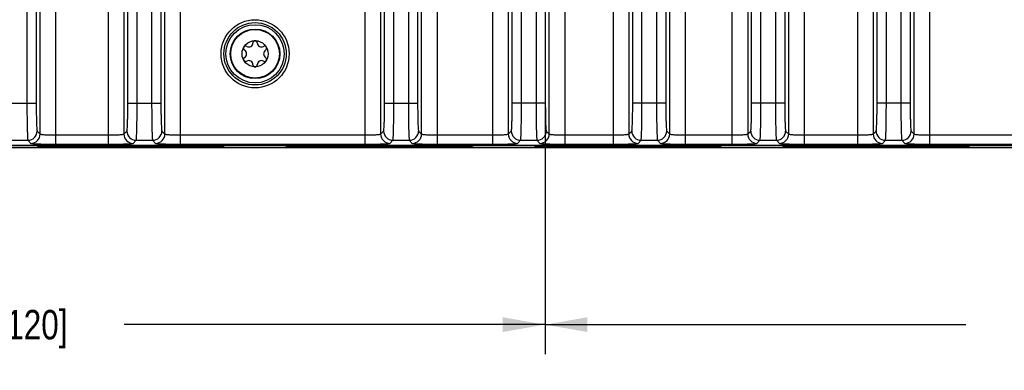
# Model space of a CAD drawing. Header units: inches. Extents: x 0 to 34, y 0 to 22.
# Tile 111 of 168: x 16.8 to 21, y 2.5 to 4. Entities that reach past the tile are written whole.
import ezdxf

# ---------------------------------------------------------------- set-up
doc = ezdxf.new("R2010")
doc.units = ezdxf.units.IN
doc.header["$LTSCALE"] = 1.87
doc.header["$MEASUREMENT"] = 0
doc.layers.get('0').update_dxf_attribs({"linetype": 'CONTINUOUS'})
doc.layers.add('COSMETIC', color=7, linetype='CONTINUOUS')
doc.layers.add('DIMENSIONS', color=7, linetype='CONTINUOUS')
doc.styles.get("Standard").update_dxf_attribs({"font": 'txt', "width": 0.8})
doc.dimstyles.new('DIMSTYLE_1', dxfattribs={"dimtxt": 0.125, "dimasz": 0.18, "dimexe": 0.125, "dimexo": 0.0625, "dimgap": 0.0625, "dimtad": 0, "dimtih": 1, "dimtoh": 1, "dimzin": 4, "dimdsep": 46, "dimtxsty": 'STANDARD', "dimblk": '_FILLED', "dimblk1": '_FILLED', "dimblk2": '_FILLED', "dimcen": 0.09, "dimadec": 0, "dimazin": 0, "dimtp": 0.001, "dimtm": 0.001, "dimtfac": 1, "dimtofl": 0, "dimtmove": 0, "dimatfit": 3, "dimldrblk": '_FILLED', "dimfxl": 1, "dimtolj": 1, "dimtzin": 4, "dimarcsym": 0})

# ---------------------------------------------------------------- blocks, each defined once
blk = doc.blocks.new('_FILLED')
at = {"color": 0, "linetype": 'BYBLOCK'}
blk.add_solid([(0, 0), (-1, 0.174), (-1, -0.174)], dxfattribs=at)
blk = doc.blocks.new('*D3')
at = {"layer": 'DIMENSIONS', "color": 2, "linetype": 'CONTINUOUS'}
for p, q in [((14.3501, 3.9959), (14.3501, 2.5392)), ((19.0746, 3.9959), (19.0746, 2.5392)), ((14.3501, 2.6642), (16.1373, 2.6642)), ((19.0746, 2.6642), (17.2873, 2.6642))]:
    blk.add_line(p, q, dxfattribs=at)
at = {"layer": 'DIMENSIONS', "color": 2, "linetype": 'CONTINUOUS', "xscale": 0.18, "yscale": 0.18, "zscale": 0.18, "rotation": 180}
blk.add_blockref('_FILLED', (14.3501, 2.6642), dxfattribs=at)
at = {"layer": 'DIMENSIONS', "color": 2, "linetype": 'CONTINUOUS', "xscale": 0.18, "yscale": 0.18, "zscale": 0.18}
blk.add_blockref('_FILLED', (19.0746, 2.6642), dxfattribs=at)
at = {"layer": 'DIMENSIONS', "color": 2, "linetype": 'CONTINUOUS', "insert": (16.7123, 2.7267), "char_height": 0.125, "width": 1.025, "attachment_point": 2, "line_spacing_factor": 0.9}
blk.add_mtext('4.72{\\Ftxt.shx;\\W1.000000;\\H0.125000; }[120]', dxfattribs=at)
blk = doc.blocks.new('*D4')
at = {"layer": 'DIMENSIONS', "color": 2, "linetype": 'CONTINUOUS'}
for p, q in [((19.0746, 3.9959), (19.0746, 2.5392)), ((23.799, 3.9959), (23.799, 2.5392)), ((19.0746, 2.6642), (20.8618, 2.6642)), ((23.799, 2.6642), (22.0118, 2.6642))]:
    blk.add_line(p, q, dxfattribs=at)
at = {"layer": 'DIMENSIONS', "color": 2, "linetype": 'CONTINUOUS', "xscale": 0.18, "yscale": 0.18, "zscale": 0.18, "rotation": 180}
blk.add_blockref('_FILLED', (19.0746, 2.6642), dxfattribs=at)
at = {"layer": 'DIMENSIONS', "color": 2, "linetype": 'CONTINUOUS', "xscale": 0.18, "yscale": 0.18, "zscale": 0.18}
blk.add_blockref('_FILLED', (23.799, 2.6642), dxfattribs=at)
at = {"layer": 'DIMENSIONS', "color": 2, "linetype": 'CONTINUOUS', "insert": (21.4368, 2.7267), "char_height": 0.125, "width": 1.025, "attachment_point": 2, "line_spacing_factor": 0.9}
blk.add_mtext('4.72{\\Ftxt.shx;\\W1.000000;\\H0.125000; }[120]', dxfattribs=at)
blk = doc.blocks.new('*D5')
at = {"layer": 'DIMENSIONS', "color": 2, "linetype": 'CONTINUOUS'}
for p, q in [((11.4389, 4.9258), (11.4389, 1.0392)), ((24.3849, 3.4517), (24.3849, 1.0392)), ((11.4389, 1.1642), (17.1869, 1.1642)), ((24.3849, 1.1642), (18.6369, 1.1642))]:
    blk.add_line(p, q, dxfattribs=at)
at = {"layer": 'DIMENSIONS', "color": 2, "linetype": 'CONTINUOUS', "xscale": 0.18, "yscale": 0.18, "zscale": 0.18, "rotation": 180}
blk.add_blockref('_FILLED', (11.4389, 1.1642), dxfattribs=at)
at = {"layer": 'DIMENSIONS', "color": 2, "linetype": 'CONTINUOUS', "xscale": 0.18, "yscale": 0.18, "zscale": 0.18}
blk.add_blockref('_FILLED', (24.3849, 1.1642), dxfattribs=at)
at = {"layer": 'DIMENSIONS', "color": 2, "linetype": 'CONTINUOUS', "insert": (17.9119, 1.2267), "char_height": 0.125, "width": 1.325, "attachment_point": 2, "line_spacing_factor": 0.9}
blk.add_mtext('12.95{\\Ftxt.shx;\\W1.000000;\\H0.125000; }[328.8]', dxfattribs=at)
blk = doc.blocks.new('*D6')
at = {"layer": 'DIMENSIONS', "color": 2, "linetype": 'CONTINUOUS'}
for p, q in [((11.5009, 3.5419), (11.5009, 1.7892)), ((24.3849, 3.4517), (24.3849, 1.7892)), ((11.5009, 1.9142), (17.2179, 1.9142)), ((24.3849, 1.9142), (18.6679, 1.9142))]:
    blk.add_line(p, q, dxfattribs=at)
at = {"layer": 'DIMENSIONS', "color": 2, "linetype": 'CONTINUOUS', "xscale": 0.18, "yscale": 0.18, "zscale": 0.18, "rotation": 180}
blk.add_blockref('_FILLED', (11.5009, 1.9142), dxfattribs=at)
at = {"layer": 'DIMENSIONS', "color": 2, "linetype": 'CONTINUOUS', "xscale": 0.18, "yscale": 0.18, "zscale": 0.18}
blk.add_blockref('_FILLED', (24.3849, 1.9142), dxfattribs=at)
at = {"layer": 'DIMENSIONS', "color": 2, "linetype": 'CONTINUOUS', "insert": (17.9429, 1.9767), "char_height": 0.125, "width": 1.325, "attachment_point": 2, "line_spacing_factor": 0.9}
blk.add_mtext('12.88{\\Ftxt.shx;\\W1.000000;\\H0.125000; }[327.3]', dxfattribs=at)

msp = doc.modelspace()

# ---------------------------------------------------------------- linework, layer by layer
at = {"color": 7, "linetype": 'CONTINUOUS'}
for p, q in [((16.8747, 6.6936), (16.8747, 3.6038)), ((16.9141, 6.6936), (16.9141, 3.6038)), ((17.3031, 3.6038), (17.3031, 6.6936)), ((17.3425, 3.6038), (17.3425, 6.6936)), ((17.4042, 6.6936), (17.4042, 3.6038)), ((17.4436, 6.6936), (17.4436, 3.6038)), ((18.3933, 3.6038), (18.3933, 6.6936)), ((18.4326, 3.6038), (18.4326, 6.6936)), ((18.4944, 6.6936), (18.4944, 3.6038)), ((18.5337, 6.6936), (18.5337, 3.6038)), ((19.447, 3.6038), (19.447, 6.6936)), ((19.4863, 3.6038), (19.4863, 6.6936)), ((19.5481, 6.6936), (19.5481, 3.6038)), ((19.5874, 6.6936), (19.5874, 3.6038)), ((20.4847, 3.6038), (20.4847, 6.6936)), ((20.5241, 3.6038), (20.5241, 6.6936)), ((20.5858, 6.6936), (20.5858, 3.6038)), ((20.6252, 6.6936), (20.6252, 3.6038)), ((19.9521, 3.6038), (19.9521, 6.062)), ((19.9915, 3.6038), (19.9915, 6.062)), ((20.0532, 6.062), (20.0532, 3.6038)), ((20.0926, 6.062), (20.0926, 3.6038)), ((18.9354, 3.6038), (18.9354, 4.218)), ((18.9748, 3.6038), (18.9748, 4.218)), ((16.9308, 3.4731), (16.9308, 4.1475)), ((16.9977, 3.4301), (16.9977, 4.1475)), ((17.2195, 4.1475), (17.2195, 3.4301)), ((17.2864, 4.1475), (17.2864, 3.4731)), ((17.4603, 3.4731), (17.4603, 4.1475)), ((17.5272, 3.4301), (17.5272, 4.1475)), ((18.3097, 4.1475), (18.3097, 3.4301)), ((18.3766, 4.1475), (18.3766, 3.4731)), ((18.5505, 3.4731), (18.5505, 4.1475)), ((18.6174, 3.4301), (18.6174, 4.1475)), ((18.8518, 4.1475), (18.8518, 3.4301)), ((18.9187, 4.1475), (18.9187, 3.4731)), ((19.3634, 4.1475), (19.3634, 3.4301)), ((19.4303, 4.1475), (19.4303, 3.4731)), ((19.6042, 3.4731), (19.6042, 4.1475)), ((19.6711, 3.4301), (19.6711, 4.1475)), ((19.8685, 4.1475), (19.8685, 3.4301)), ((19.9354, 4.1475), (19.9354, 3.4731)), ((20.1093, 3.4731), (20.1093, 4.1475)), ((20.1762, 3.4301), (20.1762, 4.1475)), ((20.4011, 4.1475), (20.4011, 3.4301)), ((20.468, 4.1475), (20.468, 3.4731)), ((20.6419, 3.4731), (20.6419, 4.1475)), ((20.7088, 3.4301), (20.7088, 4.1475)), ((19.0365, 4.0662), (19.0365, 3.6038)), ((19.0759, 4.0662), (19.0759, 3.6038)), ((19.0926, 3.4731), (19.0926, 4.0566)), ((19.1595, 3.4301), (19.1595, 4.0566)), ((16.7736, 3.6038), (16.9141, 3.6038)), ((17.3031, 3.6038), (17.4436, 3.6038)), ((18.3933, 3.6038), (18.5337, 3.6038)), ((19.0759, 3.6038), (18.9354, 3.6038)), ((19.5874, 3.6038), (19.447, 3.6038)), ((20.0926, 3.6038), (19.9521, 3.6038)), ((20.6252, 3.6038), (20.4847, 3.6038)), ((16.918, 3.4858), (16.9308, 3.4731)), ((17.2864, 3.4731), (17.2992, 3.4858)), ((17.4476, 3.4858), (17.4603, 3.4731)), ((18.3766, 3.4731), (18.3893, 3.4858)), ((18.5377, 3.4858), (18.5505, 3.4731)), ((18.9187, 3.4731), (18.9315, 3.4858)), ((19.0799, 3.4858), (19.0926, 3.4731)), ((19.4303, 3.4731), (19.443, 3.4858)), ((19.5914, 3.4858), (19.6042, 3.4731)), ((19.9354, 3.4731), (19.9481, 3.4858)), ((20.0965, 3.4858), (20.1093, 3.4731)), ((20.468, 3.4731), (20.4807, 3.4858)), ((20.6291, 3.4858), (20.6419, 3.4731)), ((16.809, 3.4465), (16.8787, 3.4465)), ((16.8787, 3.4465), (16.8914, 3.4337)), ((16.9977, 3.4695), (17.2195, 3.4695)), ((16.9977, 3.4301), (17.2195, 3.4301)), ((17.3258, 3.4337), (17.3385, 3.4465)), ((17.3385, 3.4465), (17.4082, 3.4465)), ((17.4082, 3.4465), (17.421, 3.4337)), ((17.5272, 3.4695), (18.3097, 3.4695)), ((17.5272, 3.4301), (18.3097, 3.4301)), ((18.4159, 3.4337), (18.4287, 3.4465)), ((18.4287, 3.4465), (18.4984, 3.4465)), ((18.4984, 3.4465), (18.5111, 3.4337)), ((18.6174, 3.4695), (18.8518, 3.4695)), ((18.6174, 3.4301), (18.8518, 3.4301)), ((18.9581, 3.4337), (18.9708, 3.4465)), ((18.9708, 3.4465), (19.0405, 3.4465)), ((19.0405, 3.4465), (19.0533, 3.4337)), ((19.1595, 3.4695), (19.3634, 3.4695)), ((19.1595, 3.4301), (19.3634, 3.4301)), ((19.4696, 3.4337), (19.4824, 3.4465)), ((19.4824, 3.4465), (19.5521, 3.4465)), ((19.5521, 3.4465), (19.5648, 3.4337)), ((19.6711, 3.4695), (19.8685, 3.4695)), ((19.6711, 3.4301), (19.8685, 3.4301)), ((19.9747, 3.4337), (19.9875, 3.4465)), ((19.9875, 3.4465), (20.0572, 3.4465)), ((20.0572, 3.4465), (20.0699, 3.4337)), ((20.1762, 3.4695), (20.4011, 3.4695)), ((20.1762, 3.4301), (20.4011, 3.4301)), ((20.5073, 3.4337), (20.5201, 3.4465)), ((20.5201, 3.4465), (20.5898, 3.4465)), ((20.5898, 3.4465), (20.6025, 3.4337)), ((20.7088, 3.4695), (21.4734, 3.4695)), ((20.7088, 3.4301), (21.4734, 3.4301)), ((12.5968, 3.4266), (24.2748, 3.4266)), ((15.4619, 3.4251), (24.2742, 3.4251)), ((24.2849, 3.4142), (15.4621, 3.4142)), ((17.0207, 3.4201), (17.6112, 3.4201)), ((17.0207, 3.4166), (17.0207, 3.4201)), ((17.6112, 3.4166), (17.0207, 3.4166)), ((17.6112, 3.4166), (17.6112, 3.4201)), ((18.0757, 3.4201), (18.6662, 3.4201)), ((18.0757, 3.4166), (18.0757, 3.4201)), ((18.6662, 3.4166), (18.0757, 3.4166)), ((18.6662, 3.4166), (18.6662, 3.4201)), ((19.1307, 3.4201), (19.7212, 3.4201)), ((19.1307, 3.4166), (19.1307, 3.4201)), ((19.7212, 3.4166), (19.1307, 3.4166)), ((19.7212, 3.4166), (19.7212, 3.4201)), ((20.1857, 3.4201), (20.7762, 3.4201)), ((20.1857, 3.4166), (20.1857, 3.4201)), ((20.7762, 3.4166), (20.1857, 3.4166)), ((20.7762, 3.4166), (20.7762, 3.4201))]:
    msp.add_line(p, q, dxfattribs=at)
for radius in [0.1445, 0.1236, 0.1053, 0.1033, 0.0555]:
    msp.add_circle((17.8434, 3.8137), radius, dxfattribs=at)
for centre, radius, start, end in [((17.8163, 3.8608), 0.0181, 241.6303, 358.3697), ((17.8434, 3.86), 0.00906, 1.6303, 178.3697), ((17.8706, 3.8608), 0.0181, 181.6303, 298.3697), ((17.8034, 3.8369), 0.00906, 61.6303, 238.3697), ((17.7891, 3.8137), 0.0181, 301.6303, 58.3697), ((17.8835, 3.8369), 0.00906, 301.6303, 118.3697), ((17.8977, 3.8137), 0.0181, 121.6303, 238.3697), ((17.8034, 3.7906), 0.00906, 121.6303, 298.3697), ((17.8163, 3.7667), 0.0181, 1.6303, 118.3697), ((17.8434, 3.7675), 0.00906, 181.6303, 358.3697), ((17.8706, 3.7667), 0.0181, 61.6303, 178.3697), ((17.8835, 3.7906), 0.00906, 241.6303, 58.3697), ((16.8786, 3.4859), 0.0394, 270.0842, 359.9158), ((16.8914, 3.4731), 0.0394, 270.0842, 359.9158), ((17.3258, 3.4731), 0.0394, 180.0842, 269.9158), ((17.3386, 3.4859), 0.0394, 180.0842, 269.9158), ((17.4082, 3.4859), 0.0394, 270.0842, 359.9158), ((17.4209, 3.4731), 0.0394, 270.0842, 359.9158), ((18.416, 3.4731), 0.0394, 180.0842, 269.9158), ((18.4287, 3.4859), 0.0394, 180.0842, 269.9158), ((18.4983, 3.4859), 0.0394, 270.0842, 359.9158), ((18.5111, 3.4731), 0.0394, 270.0842, 359.9158), ((18.9581, 3.4731), 0.0394, 180.0842, 269.9158), ((18.9709, 3.4859), 0.0394, 180.0842, 269.9158), ((19.0405, 3.4859), 0.0394, 270.0842, 359.9158), ((19.0532, 3.4731), 0.0394, 270.0842, 359.9158), ((19.4697, 3.4731), 0.0394, 180.0842, 269.9158), ((19.4824, 3.4859), 0.0394, 180.0842, 269.9158), ((19.552, 3.4859), 0.0394, 270.0842, 359.9158), ((19.5648, 3.4731), 0.0394, 270.0842, 359.9158), ((19.9748, 3.4731), 0.0394, 180.0842, 269.9158), ((19.9875, 3.4859), 0.0394, 180.0842, 269.9158), ((20.0571, 3.4859), 0.0394, 270.0842, 359.9158), ((20.0699, 3.4731), 0.0394, 270.0842, 359.9158), ((20.5074, 3.4731), 0.0394, 180.0842, 269.9158), ((20.5201, 3.4859), 0.0394, 180.0842, 269.9158), ((20.5897, 3.4859), 0.0394, 270.0842, 359.9158), ((20.6025, 3.4731), 0.0394, 270.0842, 359.9158)]:
    msp.add_arc(centre, radius, start, end, dxfattribs=at)
for points, knots in [([(16.8747, 3.6038), (16.8747, 3.5842), (16.8748, 3.5556), (16.8753, 3.5191), (16.8758, 3.4958), (16.8764, 3.4764), (16.8769, 3.4631), (16.8775, 3.455), (16.8778, 3.4508), (16.8782, 3.4482), (16.8784, 3.4468), (16.8787, 3.4465)], [0, 0, 0, 0, 0.374557, 0.544517, 0.694523, 0.819012, 0.913444, 0.948288, 0.97443, 0.991671, 1, 1, 1, 1]), ([(16.9141, 3.6038), (16.9141, 3.5891), (16.9142, 3.5676), (16.9147, 3.5403), (16.9151, 3.5228), (16.9157, 3.5083), (16.9163, 3.4983), (16.9168, 3.4922), (16.9172, 3.4891), (16.9176, 3.4871), (16.9178, 3.486), (16.918, 3.4858)], [0, 0, 0, 0, 0.374316, 0.544176, 0.694097, 0.818519, 0.912946, 0.947824, 0.974033, 0.991396, 1, 1, 1, 1]), ([(17.2992, 3.4858), (17.2994, 3.486), (17.2996, 3.4871), (17.3, 3.4891), (17.3004, 3.4922), (17.3009, 3.4983), (17.3015, 3.5083), (17.302, 3.5228), (17.3025, 3.5403), (17.303, 3.5676), (17.3031, 3.5891), (17.3031, 3.6038)], [0, 0, 0, 0, 0.008604, 0.025967, 0.052176, 0.087054, 0.181481, 0.305903, 0.455824, 0.625684, 1, 1, 1, 1]), ([(17.3385, 3.4465), (17.3388, 3.4468), (17.339, 3.4482), (17.3394, 3.4508), (17.3397, 3.455), (17.3403, 3.4631), (17.3408, 3.4764), (17.3414, 3.4958), (17.3419, 3.5191), (17.3424, 3.5556), (17.3425, 3.5842), (17.3425, 3.6038)], [0, 0, 0, 0, 0.008329, 0.02557, 0.051712, 0.086556, 0.180988, 0.305477, 0.455483, 0.625443, 1, 1, 1, 1]), ([(17.4042, 3.6038), (17.4042, 3.5842), (17.4044, 3.5556), (17.4049, 3.5191), (17.4053, 3.4958), (17.4059, 3.4764), (17.4065, 3.4631), (17.407, 3.455), (17.4073, 3.4508), (17.4078, 3.4482), (17.408, 3.4468), (17.4082, 3.4465)], [0, 0, 0, 0, 0.374557, 0.544517, 0.694523, 0.819012, 0.913444, 0.948288, 0.97443, 0.991671, 1, 1, 1, 1]), ([(17.4436, 3.6038), (17.4436, 3.5891), (17.4437, 3.5676), (17.4442, 3.5403), (17.4447, 3.5228), (17.4453, 3.5083), (17.4458, 3.4983), (17.4464, 3.4922), (17.4467, 3.4891), (17.4471, 3.4871), (17.4473, 3.486), (17.4476, 3.4858)], [0, 0, 0, 0, 0.374316, 0.544176, 0.694097, 0.818519, 0.912946, 0.947824, 0.974033, 0.991396, 1, 1, 1, 1]), ([(18.3893, 3.4858), (18.3896, 3.486), (18.3898, 3.4871), (18.3902, 3.4891), (18.3905, 3.4922), (18.3911, 3.4983), (18.3916, 3.5083), (18.3922, 3.5228), (18.3927, 3.5403), (18.3932, 3.5676), (18.3933, 3.5891), (18.3933, 3.6038)], [0, 0, 0, 0, 0.008604, 0.025967, 0.052176, 0.087054, 0.181481, 0.305903, 0.455824, 0.625684, 1, 1, 1, 1]), ([(18.4287, 3.4465), (18.4289, 3.4468), (18.4291, 3.4482), (18.4295, 3.4508), (18.4299, 3.455), (18.4304, 3.4631), (18.431, 3.4764), (18.4316, 3.4958), (18.432, 3.5191), (18.4325, 3.5556), (18.4326, 3.5842), (18.4326, 3.6038)], [0, 0, 0, 0, 0.008329, 0.02557, 0.051712, 0.086556, 0.180988, 0.305477, 0.455483, 0.625443, 1, 1, 1, 1]), ([(18.4944, 3.6038), (18.4944, 3.5842), (18.4945, 3.5556), (18.495, 3.5191), (18.4955, 3.4958), (18.4961, 3.4764), (18.4966, 3.4631), (18.4972, 3.455), (18.4975, 3.4508), (18.4979, 3.4482), (18.4981, 3.4468), (18.4984, 3.4465)], [0, 0, 0, 0, 0.374557, 0.544517, 0.694523, 0.819012, 0.913444, 0.948288, 0.97443, 0.991671, 1, 1, 1, 1]), ([(18.5337, 3.6038), (18.5337, 3.5891), (18.5339, 3.5676), (18.5344, 3.5403), (18.5348, 3.5228), (18.5354, 3.5083), (18.536, 3.4983), (18.5365, 3.4922), (18.5369, 3.4891), (18.5372, 3.4871), (18.5375, 3.486), (18.5377, 3.4858)], [0, 0, 0, 0, 0.374316, 0.544176, 0.694097, 0.818519, 0.912946, 0.947824, 0.974033, 0.991396, 1, 1, 1, 1]), ([(18.9315, 3.4858), (18.9317, 3.486), (18.9319, 3.4871), (18.9323, 3.4891), (18.9327, 3.4922), (18.9332, 3.4983), (18.9338, 3.5083), (18.9343, 3.5228), (18.9348, 3.5403), (18.9353, 3.5676), (18.9354, 3.5891), (18.9354, 3.6038)], [0, 0, 0, 0, 0.008604, 0.025967, 0.052176, 0.087054, 0.181481, 0.305903, 0.455824, 0.625684, 1, 1, 1, 1]), ([(18.9708, 3.4465), (18.9711, 3.4468), (18.9713, 3.4482), (18.9717, 3.4508), (18.972, 3.455), (18.9726, 3.4631), (18.9731, 3.4764), (18.9737, 3.4958), (18.9742, 3.5191), (18.9746, 3.5556), (18.9748, 3.5842), (18.9748, 3.6038)], [0, 0, 0, 0, 0.008329, 0.02557, 0.051712, 0.086556, 0.180988, 0.305477, 0.455483, 0.625443, 1, 1, 1, 1]), ([(19.0365, 3.6038), (19.0365, 3.5842), (19.0367, 3.5556), (19.0372, 3.5191), (19.0376, 3.4958), (19.0382, 3.4764), (19.0388, 3.4631), (19.0393, 3.455), (19.0396, 3.4508), (19.0401, 3.4482), (19.0403, 3.4468), (19.0405, 3.4465)], [0, 0, 0, 0, 0.374557, 0.544517, 0.694523, 0.819012, 0.913444, 0.948288, 0.97443, 0.991671, 1, 1, 1, 1]), ([(19.0759, 3.6038), (19.0759, 3.5891), (19.076, 3.5676), (19.0765, 3.5403), (19.077, 3.5228), (19.0775, 3.5083), (19.0781, 3.4983), (19.0787, 3.4922), (19.079, 3.4891), (19.0794, 3.4871), (19.0796, 3.486), (19.0799, 3.4858)], [0, 0, 0, 0, 0.374316, 0.544176, 0.694097, 0.818519, 0.912946, 0.947824, 0.974033, 0.991396, 1, 1, 1, 1]), ([(19.443, 3.4858), (19.4433, 3.486), (19.4435, 3.4871), (19.4439, 3.4891), (19.4442, 3.4922), (19.4448, 3.4983), (19.4453, 3.5083), (19.4459, 3.5228), (19.4464, 3.5403), (19.4469, 3.5676), (19.447, 3.5891), (19.447, 3.6038)], [0, 0, 0, 0, 0.008604, 0.025967, 0.052176, 0.087054, 0.181481, 0.305903, 0.455824, 0.625684, 1, 1, 1, 1]), ([(19.4824, 3.4465), (19.4826, 3.4468), (19.4828, 3.4482), (19.4832, 3.4508), (19.4836, 3.455), (19.4841, 3.4631), (19.4847, 3.4764), (19.4853, 3.4958), (19.4857, 3.5191), (19.4862, 3.5556), (19.4863, 3.5842), (19.4863, 3.6038)], [0, 0, 0, 0, 0.008329, 0.02557, 0.051712, 0.086556, 0.180988, 0.305477, 0.455483, 0.625443, 1, 1, 1, 1]), ([(19.5481, 3.6038), (19.5481, 3.5842), (19.5482, 3.5556), (19.5487, 3.5191), (19.5492, 3.4958), (19.5498, 3.4764), (19.5503, 3.4631), (19.5509, 3.455), (19.5512, 3.4508), (19.5516, 3.4482), (19.5518, 3.4468), (19.5521, 3.4465)], [0, 0, 0, 0, 0.374557, 0.544517, 0.694523, 0.819012, 0.913444, 0.948288, 0.97443, 0.991671, 1, 1, 1, 1]), ([(19.5874, 3.6038), (19.5874, 3.5891), (19.5876, 3.5676), (19.5881, 3.5403), (19.5885, 3.5228), (19.5891, 3.5083), (19.5897, 3.4983), (19.5902, 3.4922), (19.5906, 3.4891), (19.5909, 3.4871), (19.5912, 3.486), (19.5914, 3.4858)], [0, 0, 0, 0, 0.374316, 0.544176, 0.694097, 0.818519, 0.912946, 0.947824, 0.974033, 0.991396, 1, 1, 1, 1]), ([(19.9481, 3.4858), (19.9484, 3.486), (19.9486, 3.4871), (19.949, 3.4891), (19.9493, 3.4922), (19.9499, 3.4983), (19.9504, 3.5083), (19.951, 3.5228), (19.9515, 3.5403), (19.952, 3.5676), (19.9521, 3.5891), (19.9521, 3.6038)], [0, 0, 0, 0, 0.008604, 0.025967, 0.052176, 0.087054, 0.181481, 0.305903, 0.455824, 0.625684, 1, 1, 1, 1]), ([(19.9875, 3.4465), (19.9877, 3.4468), (19.9879, 3.4482), (19.9884, 3.4508), (19.9887, 3.455), (19.9892, 3.4631), (19.9898, 3.4764), (19.9904, 3.4958), (19.9908, 3.5191), (19.9913, 3.5556), (19.9915, 3.5842), (19.9915, 3.6038)], [0, 0, 0, 0, 0.008329, 0.02557, 0.051712, 0.086556, 0.180988, 0.305477, 0.455483, 0.625443, 1, 1, 1, 1]), ([(20.0532, 3.6038), (20.0532, 3.5842), (20.0533, 3.5556), (20.0538, 3.5191), (20.0543, 3.4958), (20.0549, 3.4764), (20.0554, 3.4631), (20.056, 3.455), (20.0563, 3.4508), (20.0567, 3.4482), (20.0569, 3.4468), (20.0572, 3.4465)], [0, 0, 0, 0, 0.374557, 0.544517, 0.694523, 0.819012, 0.913444, 0.948288, 0.97443, 0.991671, 1, 1, 1, 1]), ([(20.0926, 3.6038), (20.0926, 3.5891), (20.0927, 3.5676), (20.0932, 3.5403), (20.0937, 3.5228), (20.0942, 3.5083), (20.0948, 3.4983), (20.0953, 3.4922), (20.0957, 3.4891), (20.0961, 3.4871), (20.0963, 3.486), (20.0965, 3.4858)], [0, 0, 0, 0, 0.374316, 0.544176, 0.694097, 0.818519, 0.912946, 0.947824, 0.974033, 0.991396, 1, 1, 1, 1]), ([(20.4807, 3.4858), (20.481, 3.486), (20.4812, 3.4871), (20.4816, 3.4891), (20.4819, 3.4922), (20.4825, 3.4983), (20.483, 3.5083), (20.4836, 3.5228), (20.4841, 3.5403), (20.4846, 3.5676), (20.4847, 3.5891), (20.4847, 3.6038)], [0, 0, 0, 0, 0.008604, 0.025967, 0.052176, 0.087054, 0.181481, 0.305903, 0.455824, 0.625684, 1, 1, 1, 1]), ([(20.5201, 3.4465), (20.5203, 3.4468), (20.5205, 3.4482), (20.521, 3.4508), (20.5213, 3.455), (20.5218, 3.4631), (20.5224, 3.4764), (20.523, 3.4958), (20.5234, 3.5191), (20.5239, 3.5556), (20.5241, 3.5842), (20.5241, 3.6038)], [0, 0, 0, 0, 0.008329, 0.02557, 0.051712, 0.086556, 0.180988, 0.305477, 0.455483, 0.625443, 1, 1, 1, 1]), ([(20.5858, 3.6038), (20.5858, 3.5842), (20.5859, 3.5556), (20.5864, 3.5191), (20.5869, 3.4958), (20.5875, 3.4764), (20.588, 3.4631), (20.5886, 3.455), (20.5889, 3.4508), (20.5893, 3.4482), (20.5895, 3.4468), (20.5898, 3.4465)], [0, 0, 0, 0, 0.374557, 0.544517, 0.694523, 0.819012, 0.913444, 0.948288, 0.97443, 0.991671, 1, 1, 1, 1]), ([(20.6252, 3.6038), (20.6252, 3.5891), (20.6253, 3.5676), (20.6258, 3.5403), (20.6263, 3.5228), (20.6268, 3.5083), (20.6274, 3.4983), (20.6279, 3.4922), (20.6283, 3.4891), (20.6287, 3.4871), (20.6289, 3.486), (20.6291, 3.4858)], [0, 0, 0, 0, 0.374316, 0.544176, 0.694097, 0.818519, 0.912946, 0.947824, 0.974033, 0.991396, 1, 1, 1, 1]), ([(16.9308, 3.4731), (16.9311, 3.4725), (16.9334, 3.4722), (16.9372, 3.4715), (16.9435, 3.471), (16.9517, 3.4704), (16.9617, 3.47), (16.9771, 3.4696), (16.9893, 3.4695), (16.9977, 3.4695)], [0, 0, 0, 0, 0.027052, 0.088466, 0.182908, 0.307182, 0.456838, 0.626375, 1, 1, 1, 1]), ([(17.2195, 3.4695), (17.2279, 3.4695), (17.24, 3.4696), (17.2555, 3.47), (17.2655, 3.4704), (17.2736, 3.471), (17.28, 3.4715), (17.2838, 3.4722), (17.2861, 3.4725), (17.2864, 3.4731)], [0, 0, 0, 0, 0.373447, 0.54299, 0.692643, 0.816964, 0.91148, 0.97293, 1, 1, 1, 1]), ([(17.4603, 3.4731), (17.4606, 3.4725), (17.4629, 3.4722), (17.4667, 3.4715), (17.4731, 3.471), (17.4812, 3.4704), (17.4912, 3.47), (17.5067, 3.4696), (17.5188, 3.4695), (17.5272, 3.4695)], [0, 0, 0, 0, 0.027052, 0.088466, 0.182908, 0.307182, 0.456838, 0.626375, 1, 1, 1, 1]), ([(18.3097, 3.4695), (18.318, 3.4695), (18.3302, 3.4696), (18.3457, 3.47), (18.3556, 3.4704), (18.3638, 3.471), (18.3702, 3.4715), (18.374, 3.4722), (18.3762, 3.4725), (18.3766, 3.4731)], [0, 0, 0, 0, 0.373447, 0.54299, 0.692643, 0.816964, 0.91148, 0.97293, 1, 1, 1, 1]), ([(18.5505, 3.4731), (18.5508, 3.4725), (18.5531, 3.4722), (18.5568, 3.4715), (18.5632, 3.471), (18.5714, 3.4704), (18.5813, 3.47), (18.5968, 3.4696), (18.609, 3.4695), (18.6174, 3.4695)], [0, 0, 0, 0, 0.027052, 0.088466, 0.182908, 0.307182, 0.456838, 0.626375, 1, 1, 1, 1]), ([(18.8518, 3.4695), (18.8602, 3.4695), (18.8723, 3.4696), (18.8878, 3.47), (18.8978, 3.4704), (18.9059, 3.471), (18.9123, 3.4715), (18.9161, 3.4722), (18.9184, 3.4725), (18.9187, 3.4731)], [0, 0, 0, 0, 0.373447, 0.54299, 0.692643, 0.816964, 0.91148, 0.97293, 1, 1, 1, 1]), ([(19.0926, 3.4731), (19.0929, 3.4725), (19.0952, 3.4722), (19.099, 3.4715), (19.1054, 3.471), (19.1135, 3.4704), (19.1235, 3.47), (19.139, 3.4696), (19.1511, 3.4695), (19.1595, 3.4695)], [0, 0, 0, 0, 0.027052, 0.088466, 0.182908, 0.307182, 0.456838, 0.626375, 1, 1, 1, 1]), ([(19.3634, 3.4695), (19.3717, 3.4695), (19.3839, 3.4696), (19.3994, 3.47), (19.4093, 3.4704), (19.4175, 3.471), (19.4239, 3.4715), (19.4277, 3.4722), (19.4299, 3.4725), (19.4303, 3.4731)], [0, 0, 0, 0, 0.373447, 0.54299, 0.692643, 0.816964, 0.91148, 0.97293, 1, 1, 1, 1]), ([(19.6042, 3.4731), (19.6045, 3.4725), (19.6068, 3.4722), (19.6105, 3.4715), (19.6169, 3.471), (19.6251, 3.4704), (19.635, 3.47), (19.6505, 3.4696), (19.6627, 3.4695), (19.6711, 3.4695)], [0, 0, 0, 0, 0.027052, 0.088466, 0.182908, 0.307182, 0.456838, 0.626375, 1, 1, 1, 1]), ([(19.8685, 3.4695), (19.8769, 3.4695), (19.889, 3.4696), (19.9045, 3.47), (19.9144, 3.4704), (19.9226, 3.471), (19.929, 3.4715), (19.9328, 3.4722), (19.9351, 3.4725), (19.9354, 3.4731)], [0, 0, 0, 0, 0.373447, 0.54299, 0.692643, 0.816964, 0.91148, 0.97293, 1, 1, 1, 1]), ([(20.1093, 3.4731), (20.1096, 3.4725), (20.1119, 3.4722), (20.1157, 3.4715), (20.122, 3.471), (20.1302, 3.4704), (20.1402, 3.47), (20.1556, 3.4696), (20.1678, 3.4695), (20.1762, 3.4695)], [0, 0, 0, 0, 0.027052, 0.088466, 0.182908, 0.307182, 0.456838, 0.626375, 1, 1, 1, 1]), ([(20.4011, 3.4695), (20.4095, 3.4695), (20.4216, 3.4696), (20.4371, 3.47), (20.447, 3.4704), (20.4552, 3.471), (20.4616, 3.4715), (20.4654, 3.4722), (20.4677, 3.4725), (20.468, 3.4731)], [0, 0, 0, 0, 0.373447, 0.54299, 0.692643, 0.816964, 0.91148, 0.97293, 1, 1, 1, 1]), ([(20.6419, 3.4731), (20.6422, 3.4725), (20.6445, 3.4722), (20.6483, 3.4715), (20.6546, 3.471), (20.6628, 3.4704), (20.6728, 3.47), (20.6882, 3.4696), (20.7004, 3.4695), (20.7088, 3.4695)], [0, 0, 0, 0, 0.027052, 0.088466, 0.182908, 0.307182, 0.456838, 0.626375, 1, 1, 1, 1]), ([(16.8914, 3.4337), (16.8917, 3.4335), (16.8926, 3.4333), (16.8944, 3.4329), (16.8972, 3.4326), (16.9027, 3.4321), (16.9117, 3.4316), (16.9247, 3.4311), (16.9405, 3.4307), (16.9651, 3.4303), (16.9844, 3.4301), (16.9977, 3.4301)], [0, 0, 0, 0, 0.008597, 0.025964, 0.052179, 0.087061, 0.18149, 0.305911, 0.455827, 0.625676, 1, 1, 1, 1]), ([(17.2195, 3.4301), (17.2328, 3.4301), (17.2521, 3.4303), (17.2767, 3.4307), (17.2925, 3.4311), (17.3055, 3.4316), (17.3145, 3.4321), (17.32, 3.4326), (17.3228, 3.4329), (17.3246, 3.4333), (17.3255, 3.4335), (17.3258, 3.4337)], [0, 0, 0, 0, 0.374119, 0.543968, 0.693877, 0.818356, 0.912859, 0.947756, 0.973996, 0.991383, 1, 1, 1, 1]), ([(17.421, 3.4337), (17.4212, 3.4335), (17.4221, 3.4333), (17.4239, 3.4329), (17.4267, 3.4326), (17.4322, 3.4321), (17.4412, 3.4316), (17.4542, 3.4311), (17.47, 3.4307), (17.4946, 3.4303), (17.5139, 3.4301), (17.5272, 3.4301)], [0, 0, 0, 0, 0.008597, 0.025964, 0.052179, 0.087061, 0.18149, 0.305911, 0.455827, 0.625676, 1, 1, 1, 1]), ([(18.3097, 3.4301), (18.323, 3.4301), (18.3422, 3.4303), (18.3669, 3.4307), (18.3826, 3.4311), (18.3957, 3.4316), (18.4047, 3.4321), (18.4102, 3.4326), (18.413, 3.4329), (18.4147, 3.4333), (18.4157, 3.4335), (18.4159, 3.4337)], [0, 0, 0, 0, 0.374119, 0.543968, 0.693877, 0.818356, 0.912859, 0.947756, 0.973996, 0.991383, 1, 1, 1, 1]), ([(18.5111, 3.4337), (18.5113, 3.4335), (18.5123, 3.4333), (18.5141, 3.4329), (18.5169, 3.4326), (18.5223, 3.4321), (18.5313, 3.4316), (18.5444, 3.4311), (18.5602, 3.4307), (18.5848, 3.4303), (18.6041, 3.4301), (18.6174, 3.4301)], [0, 0, 0, 0, 0.008597, 0.025964, 0.052179, 0.087061, 0.18149, 0.305911, 0.455827, 0.625676, 1, 1, 1, 1]), ([(18.8518, 3.4301), (18.8651, 3.4301), (18.8844, 3.4303), (18.909, 3.4307), (18.9248, 3.4311), (18.9378, 3.4316), (18.9468, 3.4321), (18.9523, 3.4326), (18.9551, 3.4329), (18.9569, 3.4333), (18.9578, 3.4335), (18.9581, 3.4337)], [0, 0, 0, 0, 0.374119, 0.543968, 0.693877, 0.818356, 0.912859, 0.947756, 0.973996, 0.991383, 1, 1, 1, 1]), ([(19.0533, 3.4337), (19.0535, 3.4335), (19.0544, 3.4333), (19.0562, 3.4329), (19.059, 3.4326), (19.0645, 3.4321), (19.0735, 3.4316), (19.0865, 3.4311), (19.1023, 3.4307), (19.1269, 3.4303), (19.1462, 3.4301), (19.1595, 3.4301)], [0, 0, 0, 0, 0.008597, 0.025964, 0.052179, 0.087061, 0.18149, 0.305911, 0.455827, 0.625676, 1, 1, 1, 1]), ([(19.3634, 3.4301), (19.3767, 3.4301), (19.3959, 3.4303), (19.4206, 3.4307), (19.4363, 3.4311), (19.4494, 3.4316), (19.4584, 3.4321), (19.4639, 3.4326), (19.4667, 3.4329), (19.4684, 3.4333), (19.4694, 3.4335), (19.4696, 3.4337)], [0, 0, 0, 0, 0.374119, 0.543968, 0.693877, 0.818356, 0.912859, 0.947756, 0.973996, 0.991383, 1, 1, 1, 1]), ([(19.5648, 3.4337), (19.565, 3.4335), (19.566, 3.4333), (19.5678, 3.4329), (19.5706, 3.4326), (19.576, 3.4321), (19.585, 3.4316), (19.5981, 3.4311), (19.6139, 3.4307), (19.6385, 3.4303), (19.6578, 3.4301), (19.6711, 3.4301)], [0, 0, 0, 0, 0.008597, 0.025964, 0.052179, 0.087061, 0.18149, 0.305911, 0.455827, 0.625676, 1, 1, 1, 1]), ([(19.8685, 3.4301), (19.8818, 3.4301), (19.9011, 3.4303), (19.9257, 3.4307), (19.9414, 3.4311), (19.9545, 3.4316), (19.9635, 3.4321), (19.969, 3.4326), (19.9718, 3.4329), (19.9736, 3.4333), (19.9745, 3.4335), (19.9747, 3.4337)], [0, 0, 0, 0, 0.374119, 0.543968, 0.693877, 0.818356, 0.912859, 0.947756, 0.973996, 0.991383, 1, 1, 1, 1]), ([(20.0699, 3.4337), (20.0702, 3.4335), (20.0711, 3.4333), (20.0729, 3.4329), (20.0757, 3.4326), (20.0812, 3.4321), (20.0902, 3.4316), (20.1032, 3.4311), (20.119, 3.4307), (20.1436, 3.4303), (20.1629, 3.4301), (20.1762, 3.4301)], [0, 0, 0, 0, 0.008597, 0.025964, 0.052179, 0.087061, 0.18149, 0.305911, 0.455827, 0.625676, 1, 1, 1, 1]), ([(20.4011, 3.4301), (20.4144, 3.4301), (20.4337, 3.4303), (20.4583, 3.4307), (20.474, 3.4311), (20.4871, 3.4316), (20.4961, 3.4321), (20.5016, 3.4326), (20.5044, 3.4329), (20.5062, 3.4333), (20.5071, 3.4335), (20.5073, 3.4337)], [0, 0, 0, 0, 0.374119, 0.543968, 0.693877, 0.818356, 0.912859, 0.947756, 0.973996, 0.991383, 1, 1, 1, 1]), ([(20.6025, 3.4337), (20.6028, 3.4335), (20.6037, 3.4333), (20.6055, 3.4329), (20.6083, 3.4326), (20.6138, 3.4321), (20.6228, 3.4316), (20.6358, 3.4311), (20.6516, 3.4307), (20.6762, 3.4303), (20.6955, 3.4301), (20.7088, 3.4301)], [0, 0, 0, 0, 0.008597, 0.025964, 0.052179, 0.087061, 0.18149, 0.305911, 0.455827, 0.625676, 1, 1, 1, 1]), ([(17.0207, 3.4166), (17.0141, 3.4166), (17.0012, 3.4166), (16.9824, 3.4167), (16.965, 3.4169), (16.9518, 3.4171), (16.9426, 3.4173), (16.9367, 3.4174), (16.9317, 3.4176), (16.9275, 3.4177), (16.9247, 3.4178), (16.9228, 3.418), (16.9218, 3.418), (16.921, 3.4181), (16.9206, 3.4182), (16.92, 3.4183), (16.9201, 3.4184)], [0, 0, 0, 0, 0.195713, 0.385699, 0.560087, 0.712382, 0.778424, 0.836772, 0.886864, 0.928224, 0.96045, 0.973035, 0.983227, 0.991006, 0.996364, 1, 1, 1, 1]), ([(16.9201, 3.4184), (16.9201, 3.4185), (16.9204, 3.4185), (16.9208, 3.4186), (16.9215, 3.4187), (16.9224, 3.4188), (16.9235, 3.4188), (16.9255, 3.419), (16.9285, 3.4191), (16.9328, 3.4192), (16.9379, 3.4194), (16.9438, 3.4195), (16.9504, 3.4196), (16.9577, 3.4198), (16.9685, 3.4199), (16.9831, 3.42), (17.0016, 3.4201), (17.0142, 3.4201), (17.0207, 3.4201)], [0, 0, 0, 0, 0.002196, 0.006655, 0.01343, 0.022517, 0.033902, 0.04756, 0.081568, 0.124221, 0.175122, 0.233812, 0.299744, 0.372247, 0.450583, 0.622176, 0.808403, 1, 1, 1, 1]), ([(17.6112, 3.4201), (17.6176, 3.4201), (17.6303, 3.4201), (17.6487, 3.42), (17.6634, 3.4199), (17.6742, 3.4198), (17.6815, 3.4196), (17.6881, 3.4195), (17.694, 3.4194), (17.6991, 3.4192), (17.7033, 3.4191), (17.7064, 3.419), (17.7084, 3.4188), (17.7095, 3.4188), (17.7104, 3.4187), (17.7111, 3.4186), (17.7115, 3.4185), (17.7117, 3.4185), (17.7118, 3.4184)], [0, 0, 0, 0, 0.191485, 0.377712, 0.549356, 0.627699, 0.700206, 0.766149, 0.82485, 0.87576, 0.918419, 0.952432, 0.966093, 0.97748, 0.986569, 0.993344, 0.997804, 1, 1, 1, 1]), ([(17.7118, 3.4184), (17.7119, 3.4183), (17.7113, 3.4182), (17.7109, 3.4181), (17.7101, 3.418), (17.7091, 3.418), (17.7072, 3.4178), (17.7043, 3.4177), (17.7002, 3.4176), (17.6952, 3.4174), (17.6893, 3.4173), (17.68, 3.4171), (17.6669, 3.4169), (17.6495, 3.4167), (17.6307, 3.4166), (17.6178, 3.4166), (17.6112, 3.4166)], [0, 0, 0, 0, 0.003636, 0.008992, 0.01677, 0.02696, 0.039544, 0.071764, 0.113118, 0.163201, 0.221538, 0.287569, 0.439852, 0.614192, 0.804174, 1, 1, 1, 1]), ([(18.0757, 3.4166), (18.0691, 3.4166), (18.0562, 3.4166), (18.0374, 3.4167), (18.02, 3.4169), (18.0068, 3.4171), (17.9976, 3.4173), (17.9917, 3.4174), (17.9867, 3.4176), (17.9825, 3.4177), (17.9797, 3.4178), (17.9778, 3.418), (17.9768, 3.418), (17.976, 3.4181), (17.9756, 3.4182), (17.975, 3.4183), (17.9751, 3.4184)], [0, 0, 0, 0, 0.195713, 0.385699, 0.560087, 0.712382, 0.778424, 0.836772, 0.886864, 0.928224, 0.96045, 0.973035, 0.983227, 0.991006, 0.996364, 1, 1, 1, 1]), ([(17.9751, 3.4184), (17.9751, 3.4185), (17.9754, 3.4185), (17.9758, 3.4186), (17.9765, 3.4187), (17.9774, 3.4188), (17.9785, 3.4188), (17.9805, 3.419), (17.9835, 3.4191), (17.9878, 3.4192), (17.9929, 3.4194), (17.9988, 3.4195), (18.0054, 3.4196), (18.0127, 3.4198), (18.0235, 3.4199), (18.0381, 3.42), (18.0566, 3.4201), (18.0692, 3.4201), (18.0757, 3.4201)], [0, 0, 0, 0, 0.002196, 0.006655, 0.01343, 0.022517, 0.033902, 0.04756, 0.081568, 0.124221, 0.175122, 0.233812, 0.299744, 0.372247, 0.450583, 0.622176, 0.808403, 1, 1, 1, 1]), ([(18.6662, 3.4201), (18.6726, 3.4201), (18.6853, 3.4201), (18.7037, 3.42), (18.7184, 3.4199), (18.7292, 3.4198), (18.7365, 3.4196), (18.7431, 3.4195), (18.749, 3.4194), (18.7541, 3.4192), (18.7583, 3.4191), (18.7614, 3.419), (18.7634, 3.4188), (18.7645, 3.4188), (18.7654, 3.4187), (18.7661, 3.4186), (18.7665, 3.4185), (18.7667, 3.4185), (18.7668, 3.4184)], [0, 0, 0, 0, 0.191485, 0.377712, 0.549356, 0.627699, 0.700206, 0.766149, 0.82485, 0.87576, 0.918419, 0.952432, 0.966093, 0.97748, 0.986569, 0.993344, 0.997804, 1, 1, 1, 1]), ([(18.7668, 3.4184), (18.7669, 3.4183), (18.7663, 3.4182), (18.7659, 3.4181), (18.7651, 3.418), (18.7641, 3.418), (18.7622, 3.4178), (18.7593, 3.4177), (18.7552, 3.4176), (18.7502, 3.4174), (18.7443, 3.4173), (18.735, 3.4171), (18.7219, 3.4169), (18.7045, 3.4167), (18.6857, 3.4166), (18.6728, 3.4166), (18.6662, 3.4166)], [0, 0, 0, 0, 0.003636, 0.008992, 0.01677, 0.02696, 0.039544, 0.071764, 0.113118, 0.163201, 0.221538, 0.287569, 0.439852, 0.614192, 0.804174, 1, 1, 1, 1]), ([(19.1307, 3.4166), (19.1241, 3.4166), (19.1112, 3.4166), (19.0924, 3.4167), (19.075, 3.4169), (19.0618, 3.4171), (19.0526, 3.4173), (19.0467, 3.4174), (19.0417, 3.4176), (19.0375, 3.4177), (19.0347, 3.4178), (19.0328, 3.418), (19.0318, 3.418), (19.031, 3.4181), (19.0306, 3.4182), (19.03, 3.4183), (19.0301, 3.4184)], [0, 0, 0, 0, 0.195713, 0.385699, 0.560087, 0.712382, 0.778424, 0.836772, 0.886864, 0.928224, 0.96045, 0.973035, 0.983227, 0.991006, 0.996364, 1, 1, 1, 1]), ([(19.0301, 3.4184), (19.0301, 3.4185), (19.0304, 3.4185), (19.0308, 3.4186), (19.0315, 3.4187), (19.0324, 3.4188), (19.0335, 3.4188), (19.0355, 3.419), (19.0385, 3.4191), (19.0428, 3.4192), (19.0479, 3.4194), (19.0538, 3.4195), (19.0604, 3.4196), (19.0677, 3.4198), (19.0785, 3.4199), (19.0931, 3.42), (19.1116, 3.4201), (19.1242, 3.4201), (19.1307, 3.4201)], [0, 0, 0, 0, 0.002196, 0.006655, 0.01343, 0.022517, 0.033902, 0.04756, 0.081568, 0.124221, 0.175122, 0.233812, 0.299744, 0.372247, 0.450583, 0.622176, 0.808403, 1, 1, 1, 1]), ([(19.7212, 3.4201), (19.7276, 3.4201), (19.7403, 3.4201), (19.7587, 3.42), (19.7734, 3.4199), (19.7842, 3.4198), (19.7915, 3.4196), (19.7981, 3.4195), (19.804, 3.4194), (19.8091, 3.4192), (19.8133, 3.4191), (19.8164, 3.419), (19.8184, 3.4188), (19.8195, 3.4188), (19.8204, 3.4187), (19.8211, 3.4186), (19.8215, 3.4185), (19.8217, 3.4185), (19.8218, 3.4184)], [0, 0, 0, 0, 0.191485, 0.377712, 0.549356, 0.627699, 0.700206, 0.766149, 0.82485, 0.87576, 0.918419, 0.952432, 0.966093, 0.97748, 0.986569, 0.993344, 0.997804, 1, 1, 1, 1]), ([(19.8218, 3.4184), (19.8219, 3.4183), (19.8213, 3.4182), (19.8209, 3.4181), (19.8201, 3.418), (19.8191, 3.418), (19.8172, 3.4178), (19.8143, 3.4177), (19.8102, 3.4176), (19.8052, 3.4174), (19.7993, 3.4173), (19.79, 3.4171), (19.7769, 3.4169), (19.7595, 3.4167), (19.7407, 3.4166), (19.7278, 3.4166), (19.7212, 3.4166)], [0, 0, 0, 0, 0.003636, 0.008992, 0.01677, 0.02696, 0.039544, 0.071764, 0.113118, 0.163201, 0.221538, 0.287569, 0.439852, 0.614192, 0.804174, 1, 1, 1, 1]), ([(20.1857, 3.4166), (20.1791, 3.4166), (20.1662, 3.4166), (20.1474, 3.4167), (20.13, 3.4169), (20.1168, 3.4171), (20.1076, 3.4173), (20.1017, 3.4174), (20.0967, 3.4176), (20.0925, 3.4177), (20.0897, 3.4178), (20.0878, 3.418), (20.0868, 3.418), (20.086, 3.4181), (20.0856, 3.4182), (20.085, 3.4183), (20.0851, 3.4184)], [0, 0, 0, 0, 0.195713, 0.385699, 0.560087, 0.712382, 0.778424, 0.836772, 0.886864, 0.928224, 0.96045, 0.973035, 0.983227, 0.991006, 0.996364, 1, 1, 1, 1]), ([(20.0851, 3.4184), (20.0851, 3.4185), (20.0854, 3.4185), (20.0858, 3.4186), (20.0865, 3.4187), (20.0874, 3.4188), (20.0885, 3.4188), (20.0905, 3.419), (20.0935, 3.4191), (20.0978, 3.4192), (20.1029, 3.4194), (20.1088, 3.4195), (20.1154, 3.4196), (20.1227, 3.4198), (20.1335, 3.4199), (20.1481, 3.42), (20.1666, 3.4201), (20.1792, 3.4201), (20.1857, 3.4201)], [0, 0, 0, 0, 0.002196, 0.006655, 0.01343, 0.022517, 0.033902, 0.04756, 0.081568, 0.124221, 0.175122, 0.233812, 0.299744, 0.372247, 0.450583, 0.622176, 0.808403, 1, 1, 1, 1]), ([(20.7762, 3.4201), (20.7826, 3.4201), (20.7953, 3.4201), (20.8137, 3.42), (20.8284, 3.4199), (20.8392, 3.4198), (20.8465, 3.4196), (20.8531, 3.4195), (20.859, 3.4194), (20.8641, 3.4192), (20.8683, 3.4191), (20.8714, 3.419), (20.8734, 3.4188), (20.8745, 3.4188), (20.8754, 3.4187), (20.8761, 3.4186), (20.8765, 3.4185), (20.8767, 3.4185), (20.8768, 3.4184)], [0, 0, 0, 0, 0.191485, 0.377712, 0.549356, 0.627699, 0.700206, 0.766149, 0.82485, 0.87576, 0.918419, 0.952432, 0.966093, 0.97748, 0.986569, 0.993344, 0.997804, 1, 1, 1, 1]), ([(20.8768, 3.4184), (20.8769, 3.4183), (20.8763, 3.4182), (20.8759, 3.4181), (20.8751, 3.418), (20.8741, 3.418), (20.8722, 3.4178), (20.8693, 3.4177), (20.8652, 3.4176), (20.8602, 3.4174), (20.8543, 3.4173), (20.845, 3.4171), (20.8319, 3.4169), (20.8145, 3.4167), (20.7957, 3.4166), (20.7828, 3.4166), (20.7762, 3.4166)], [0, 0, 0, 0, 0.003636, 0.008992, 0.01677, 0.02696, 0.039544, 0.071764, 0.113118, 0.163201, 0.221538, 0.287569, 0.439852, 0.614192, 0.804174, 1, 1, 1, 1])]:
    msp.add_open_spline(points, degree=3, knots=knots, dxfattribs=at)
at = {"layer": 'COSMETIC', "color": 7, "linetype": 'CONTINUOUS'}
msp.add_circle((17.8434, 3.8137), 0.1323, dxfattribs=at)

# ---------------------------------------------------------------- dimensions: what is measured, and where the dimension line sits
at = {"layer": 'DIMENSIONS', "color": 2, "linetype": 'CONTINUOUS'}
for base, p2, picture, middle in [((11.4389, 1.1642), (11.4389, 4.9883), '*D5', (17.9119, 1.1642)), ((11.5009, 1.9142), (11.5009, 3.6044), '*D6', (17.9429, 1.9142))]:
    dim = msp.add_linear_dim(base=base, p1=(24.3849, 3.5142), p2=p2, angle=180, dimstyle='DIMSTYLE_1', dxfattribs=at)
    dim.commit()
    dim.dimension.update_dxf_attribs({"geometry": picture, "text_midpoint": middle, "dimtype": 160})
for base, p1, p2, picture, middle in [((19.0746, 2.6642), (14.3501, 4.0584), (19.0746, 4.0584), '*D3', (16.7123, 2.6642)), ((23.799, 2.6642), (19.0746, 4.0584), (23.799, 4.0584), '*D4', (21.4368, 2.6642))]:
    dim = msp.add_linear_dim(base=base, p1=p1, p2=p2, dimstyle='DIMSTYLE_1', dxfattribs=at)
    dim.commit()
    dim.dimension.update_dxf_attribs({"geometry": picture, "text_midpoint": middle, "dimtype": 160})

doc.saveas('drawing.dxf')
